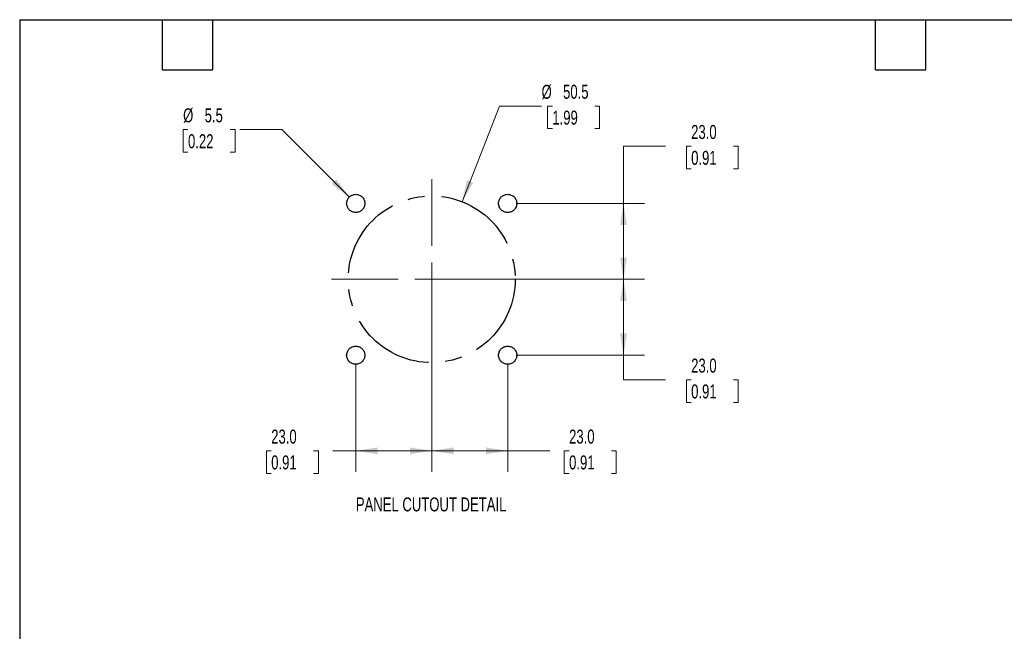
# Model space of a CAD drawing. Header units: millimetres. Extents: x 13 to 546, y 13 to 419.
# Tile 7 of 15: x 13 to 311, y 234 to 419. Entities that reach past the tile are written whole.
import ezdxf

# ---------------------------------------------------------------- set-up
doc = ezdxf.new("R2010")
doc.units = ezdxf.units.MM
doc.header["$LTSCALE"] = 2
doc.linetypes.add('CENTERX2', pattern=[20.32, 12.7, -2.54, 2.54, -2.54])
doc.layers.add('CENTER', color=40, linetype='CENTERX2')
doc.layers.add('TEXT', color=140, linetype='Continuous', lineweight=25)
doc.styles.add('SLDTEXTSTYLE0', font='TXT', dxfattribs={"width": 0.7})
doc.dimstyles.new('SLDDIMSTYLE0', dxfattribs={"dimtxt": 4.316016, "dimasz": 6.604, "dimexe": 0, "dimexo": 0.0625, "dimgap": 1.079004, "dimtad": 0, "dimtih": 1, "dimtoh": 1, "dimrnd": 1e-09, "dimzin": 12, "dimdsep": 46, "dimtxsty": 'SLDTEXTSTYLE0', "dimsah": 1, "dimcen": 0, "dimadec": 0, "dimazin": 3, "dimtfac": 1, "dimtofl": 0, "dimtmove": 0, "dimatfit": 3, "dimfxl": 0, "dimfrac": 2, "dimtolj": 1, "dimtzin": 12, "dimarcsym": 0})
doc.dimstyles.new('SLDDIMSTYLE1', dxfattribs={"dimtxt": 4.316016, "dimasz": 6.604, "dimexe": 0, "dimexo": 0.0625, "dimgap": 1.079004, "dimtad": 0, "dimtih": 1, "dimtoh": 1, "dimrnd": 1e-09, "dimzin": 4, "dimdsep": 46, "dimtxsty": 'SLDTEXTSTYLE0', "dimsah": 1, "dimcen": 0.09, "dimadec": 0, "dimazin": 1, "dimtfac": 1, "dimtofl": 0, "dimtmove": 0, "dimatfit": 3, "dimfxl": 0, "dimfrac": 2, "dimtolj": 1, "dimtzin": 12, "dimarcsym": 0})

# ---------------------------------------------------------------- blocks, each defined once
blk = doc.blocks.new('_D')
at = {"color": 7, "linetype": 'Continuous', "lineweight": 0}
for p, q in [((63.64, 385.81), (62.19, 385.81)), ((62.19, 385.81), (62.19, 378.95)), ((76.46, 385.81), (77.91, 385.81)), ((77.91, 385.81), (77.91, 378.95)), ((92.06, 385.81), (79.36, 385.81)), ((112.47, 365.4), (92.06, 385.81)), ((62.19, 378.95), (63.64, 378.95)), ((77.91, 378.95), (76.46, 378.95))]:
    blk.add_line(p, q, dxfattribs=at)
at = {"color": 7, "linetype": 'Continuous', "lineweight": 18}
blk.add_solid([(112.47, 365.4), (108.52, 370.79), (107.08, 369.36)], dxfattribs=at)
at = {"color": 7, "linetype": 'Continuous', "lineweight": 18, "char_height": 4.233, "attachment_point": 1, "style": 'SLDTEXTSTYLE0'}
for s, insert in [('%%c', (62.17, 392.24)), ('5.5', (68.69, 392.24)), ('0.22', (63.64, 384.41))]:
    blk.add_mtext(s, dxfattribs=dict(at, insert=insert))
blk = doc.blocks.new('_D_1')
at = {"color": 7, "linetype": 'Continuous', "lineweight": 0}
for p, q in [((146.62, 363.97), (157.97, 392.95)), ((157.97, 392.95), (170.67, 392.95)), ((173.93, 392.95), (172.48, 392.95)), ((172.48, 392.95), (172.48, 386.09)), ((186.75, 392.95), (188.2, 392.95)), ((188.2, 392.95), (188.2, 386.09)), ((172.48, 386.09), (173.93, 386.09)), ((188.2, 386.09), (186.75, 386.09))]:
    blk.add_line(p, q, dxfattribs=at)
at = {"color": 7, "linetype": 'Continuous', "lineweight": 18}
blk.add_solid([(146.62, 363.97), (149.97, 369.75), (148.08, 370.49)], dxfattribs=at)
at = {"color": 7, "linetype": 'Continuous', "lineweight": 18, "char_height": 4.233, "attachment_point": 1, "style": 'SLDTEXTSTYLE0'}
for s, insert in [('%%c', (170.67, 399.37)), ('50.5', (177.18, 399.37)), ('1.99', (173.93, 391.55))]:
    blk.add_mtext(s, dxfattribs=dict(at, insert=insert))
blk = doc.blocks.new('_D_2')
at = {"color": 7, "linetype": 'Continuous', "lineweight": 0}
for p, q in [((208.17, 380.77), (195.47, 380.77)), ((195.47, 380.77), (195.47, 363.46)), ((215.95, 380.77), (214.5, 380.77)), ((214.5, 380.77), (214.5, 373.91)), ((228.78, 380.77), (230.23, 380.77)), ((230.23, 380.77), (230.23, 373.91)), ((214.5, 373.91), (215.95, 373.91)), ((230.23, 373.91), (228.78, 373.91)), ((162.95, 363.46), (201.82, 363.46)), ((195.47, 340.46), (195.47, 363.46)), ((139.95, 340.46), (201.82, 340.46))]:
    blk.add_line(p, q, dxfattribs=at)
at = {"color": 7, "linetype": 'Continuous', "lineweight": 18}
for points in [[(195.47, 363.46), (194.45, 356.86), (196.49, 356.86)], [(195.47, 340.46), (196.49, 347.06), (194.45, 347.06)]]:
    blk.add_solid(points, dxfattribs=at)
at = {"color": 7, "linetype": 'Continuous', "lineweight": 18, "char_height": 4.233, "attachment_point": 1, "style": 'SLDTEXTSTYLE0'}
for s, insert in [('23.0', (215.95, 387.2)), ('0.91', (215.95, 379.37))]:
    blk.add_mtext(s, dxfattribs=dict(at, insert=insert))
blk = doc.blocks.new('_D_3')
at = {"color": 7, "linetype": 'Continuous', "lineweight": 0}
for p, q in [((139.95, 340.46), (201.82, 340.46)), ((195.47, 317.46), (195.47, 340.46)), ((162.95, 317.46), (201.82, 317.46)), ((195.47, 310.01), (195.47, 317.46)), ((208.17, 310.01), (195.47, 310.01)), ((215.95, 310.01), (214.5, 310.01)), ((214.5, 310.01), (214.5, 303.16)), ((228.78, 310.01), (230.23, 310.01)), ((230.23, 310.01), (230.23, 303.16)), ((214.5, 303.16), (215.95, 303.16)), ((230.23, 303.16), (228.78, 303.16))]:
    blk.add_line(p, q, dxfattribs=at)
at = {"color": 7, "linetype": 'Continuous', "lineweight": 18}
for points in [[(195.47, 340.46), (194.45, 333.86), (196.49, 333.86)], [(195.47, 317.46), (196.49, 324.06), (194.45, 324.06)]]:
    blk.add_solid(points, dxfattribs=at)
at = {"color": 7, "linetype": 'Continuous', "lineweight": 18, "char_height": 4.233, "attachment_point": 1, "style": 'SLDTEXTSTYLE0'}
for s, insert in [('23.0', (215.95, 316.44)), ('0.91', (215.95, 308.61))]:
    blk.add_mtext(s, dxfattribs=dict(at, insert=insert))
blk = doc.blocks.new('_D_4')
at = {"color": 7, "linetype": 'Continuous', "lineweight": 0}
for p, q in [((137.41, 337.92), (137.41, 282.16)), ((160.41, 314.92), (160.41, 282.16)), ((137.41, 288.51), (160.41, 288.51)), ((160.41, 288.51), (173.16, 288.51)), ((179, 288.51), (177.55, 288.51)), ((177.55, 288.51), (177.55, 281.65)), ((191.83, 288.51), (193.28, 288.51)), ((193.28, 288.51), (193.28, 281.65)), ((177.55, 281.65), (179, 281.65)), ((193.28, 281.65), (191.83, 281.65))]:
    blk.add_line(p, q, dxfattribs=at)
at = {"color": 7, "linetype": 'Continuous', "lineweight": 18}
for points in [[(137.41, 288.51), (144.02, 287.49), (144.02, 289.53)], [(160.41, 288.51), (153.81, 289.53), (153.81, 287.49)]]:
    blk.add_solid(points, dxfattribs=at)
at = {"color": 7, "linetype": 'Continuous', "lineweight": 18, "char_height": 4.233, "attachment_point": 1, "style": 'SLDTEXTSTYLE0'}
for s, insert in [('23.0', (179, 294.93)), ('0.91', (179, 287.11))]:
    blk.add_mtext(s, dxfattribs=dict(at, insert=insert))
blk = doc.blocks.new('_D_5')
at = {"color": 7, "linetype": 'Continuous', "lineweight": 0}
for p, q in [((137.41, 337.92), (137.41, 282.16)), ((114.41, 314.92), (114.41, 282.16)), ((88.83, 288.51), (87.39, 288.51)), ((87.39, 288.51), (87.39, 281.65)), ((101.66, 288.51), (103.11, 288.51)), ((103.11, 288.51), (103.11, 281.65)), ((114.41, 288.51), (107.51, 288.51)), ((137.41, 288.51), (114.41, 288.51)), ((87.39, 281.65), (88.83, 281.65)), ((103.11, 281.65), (101.66, 281.65))]:
    blk.add_line(p, q, dxfattribs=at)
at = {"color": 7, "linetype": 'Continuous', "lineweight": 18}
for points in [[(114.41, 288.51), (121.02, 287.49), (121.02, 289.53)], [(137.41, 288.51), (130.81, 289.53), (130.81, 287.49)]]:
    blk.add_solid(points, dxfattribs=at)
at = {"color": 7, "linetype": 'Continuous', "lineweight": 18, "char_height": 4.233, "attachment_point": 1, "style": 'SLDTEXTSTYLE0'}
for s, insert in [('23.0', (88.83, 294.93)), ('0.91', (88.83, 287.11))]:
    blk.add_mtext(s, dxfattribs=dict(at, insert=insert))
blk = doc.blocks.new('SW_CENTERMARKSYMBOL_0')
at = {"color": 0, "linetype": 'Continuous', "lineweight": 18}
for p, q in [((0, 10.16), (0, 30.33)), ((0, 0), (0, 5.08)), ((-10.16, 0), (-30.33, 0)), ((0, 0), (-5.08, 0)), ((0, 0), (0, -5.08)), ((0, 0), (5.08, 0)), ((10.16, 0), (30.33, 0)), ((0, -10.16), (0, -30.33))]:
    blk.add_line(p, q, dxfattribs=at)

msp = doc.modelspace()

# ---------------------------------------------------------------- linework, layer by layer
at = {"layer": 'CENTER', "linetype": 'CENTERX2'}
for centre, radius in [((114.412, 363.46), 2.75), ((137.412, 340.46), 25.25), ((160.412, 363.46), 2.75), ((114.412, 317.46), 2.75), ((160.412, 317.46), 2.75)]:
    msp.add_circle(centre, radius, dxfattribs=at)
at = {"layer": 'TEXT'}
for p, q in [((12.7, 419.1), (546.1, 419.1)), ((12.7, 419.1), (12.7, 12.7)), ((55.88, 403.86), (55.88, 419.1)), ((71.12, 403.86), (71.12, 419.1)), ((271.78, 403.86), (271.78, 419.1)), ((287.02, 403.86), (287.02, 419.1)), ((55.88, 403.86), (71.12, 403.86)), ((271.78, 403.86), (287.02, 403.86))]:
    msp.add_line(p, q, dxfattribs=at)

# ---------------------------------------------------------------- block references
at = {"color": 7, "linetype": 'Continuous', "lineweight": 0}
msp.add_blockref('SW_CENTERMARKSYMBOL_0', (137.412, 340.46), dxfattribs=at)

# ---------------------------------------------------------------- texts
at = {"color": 7, "linetype": 'Continuous', "lineweight": 0, "insert": (137.235, 274.394), "char_height": 4.23333, "attachment_point": 2, "style": 'SLDTEXTSTYLE0'}
msp.add_mtext('PANEL CUTOUT DETAIL', dxfattribs=at)

# ---------------------------------------------------------------- dimensions: what is measured, and where the dimension line sits
at = {"color": 7, "linetype": 'Continuous', "lineweight": 18}
for p1, p2, picture, middle in [((128.205, 316.948), (146.619, 363.971), '_D_1', (180.338, 392.948)), ((116.357, 361.515), (112.468, 365.404), '_D', (70.048, 385.812))]:
    dim = msp.add_diameter_dim_2p(p1=p1, p2=p2, dimstyle='SLDDIMSTYLE0', dxfattribs=at)
    dim.commit()
    dim.dimension.update_dxf_attribs({"geometry": picture, "text_midpoint": middle, "dimtype": 163})
for base, p1, p2, picture, middle in [((195.471, 363.46), (137.412, 340.46), (160.412, 363.46), '_D_2', (195.471, 380.772)), ((195.471, 340.46), (160.412, 317.46), (137.412, 340.46), '_D_3', (195.471, 310.015))]:
    dim = msp.add_linear_dim(base=base, p1=p1, p2=p2, angle=90, dimstyle='SLDDIMSTYLE1', dxfattribs=at)
    dim.commit()
    dim.dimension.update_dxf_attribs({"geometry": picture, "text_midpoint": middle, "dimtype": 160})
for base, p1, p2, picture, middle in [((137.412, 288.51), (114.412, 317.46), (137.412, 340.46), '_D_5', (95.247, 288.51)), ((160.412, 288.51), (137.412, 340.46), (160.412, 317.46), '_D_4', (185.417, 288.51))]:
    dim = msp.add_linear_dim(base=base, p1=p1, p2=p2, dimstyle='SLDDIMSTYLE1', dxfattribs=at)
    dim.commit()
    dim.dimension.update_dxf_attribs({"geometry": picture, "text_midpoint": middle, "dimtype": 160})

doc.saveas('drawing.dxf')
